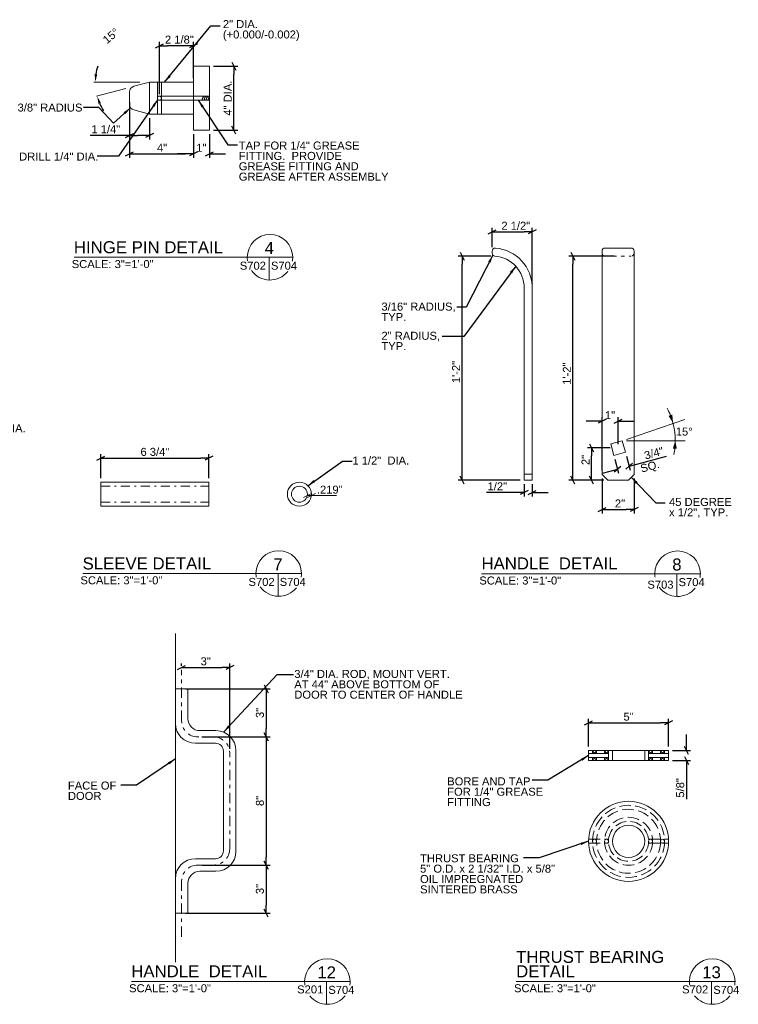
# Model space of a CAD drawing. Header units: inches. Extents: x 279 to 390, y 19 to 80.
# Tile 3 of 3: x 345 to 390, y 19 to 80. Entities that reach past the tile are written whole.
import ezdxf
from ezdxf.enums import TextEntityAlignment as Align

# ---------------------------------------------------------------- set-up
doc = ezdxf.new("R2010")
doc.units = ezdxf.units.IN
doc.header["$LTSCALE"] = 2
doc.header["$MEASUREMENT"] = 0
for name, pattern in [('DGN Style 3', [0.501567, 0.358262, -0.143305]), ('DGN Style 4', [0.573578, 0.28661, -0.143305, 0.000358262, -0.143305]), ('DGN Style 5', [0.250784, 0.107479, -0.143305]), ('DGN Style 7', [0.716525, 0.322436, -0.143305, 0.107479, -0.143305])]:
    doc.linetypes.add(name, pattern=pattern)
for name, color, linetype, lineweight in [('G-ANN-TTLB', 7, 'Continuous', 0), ('G-ANNO-DIM', 1, 'Continuous', 0), ('G-ANNO-TEXT', 7, 'Continuous', 0), ('G-GRID-EXTR', 5, 'DGN Style 7', 0), ('S-FSTN-MISC', 12, 'Continuous', 13)]:
    doc.layers.add(name, color=color, linetype=linetype, lineweight=lineweight)
doc.styles.add("3 1'-0", font='arial.ttf', dxfattribs={"height": 0.5})
doc.dimstyles.new("3 1'-0", dxfattribs={"dimtxt": 0.5, "dimasz": 0.5, "dimexe": 0.25, "dimexo": 0.25, "dimgap": 0.125, "dimtad": 1, "dimdec": 4, "dimzin": 7, "dimdsep": 46, "dimlunit": 4, "dimtxsty": "3 1'-0", "dimblk": '_Oblique_0.5', "dimcen": 0.09, "dimadec": 4, "dimazin": 3, "dimtfac": 1, "dimtdec": 4, "dimtofl": 0, "dimtmove": 0, "dimatfit": 3, "dimfxl": 1, "dimfrac": 2, "dimtzin": 7, "dimarcsym": 1})

# ---------------------------------------------------------------- blocks, each defined once
blk = doc.blocks.new('_Oblique_0.5')
at = {"color": 0, "linetype": 'ByBlock', "lineweight": -2}
for p, q in [((0, 0), (-1, 0)), ((0.5, 0.25), (-0.5, -0.25))]:
    blk.add_line(p, q, dxfattribs=at)
blk = doc.blocks.new('*D41')
at = {"layer": 'Defpoints', "color": 0, "lineweight": 0, "transparency": 16777216}
for p in [(356.529, 52.724), (349.779, 51.217), (356.529, 51.217)]:
    blk.add_point(p, dxfattribs=at)
at = {"layer": 'G-ANNO-DIM', "color": 0, "lineweight": -2, "transparency": 16777216}
for p, q in [((349.779, 51.467), (349.779, 52.974)), ((356.529, 51.467), (356.529, 52.974)), ((350.279, 52.724), (356.029, 52.724))]:
    blk.add_line(p, q, dxfattribs=at)
at = {"layer": 'G-ANNO-DIM', "color": 0, "lineweight": -2, "transparency": 16777216, "xscale": 0.5, "yscale": 0.5, "zscale": 0.5, "rotation": 180}
blk.add_blockref('_Oblique_0.5', (349.779, 52.724), dxfattribs=at)
at = {"layer": 'G-ANNO-DIM', "color": 0, "lineweight": -2, "transparency": 16777216, "xscale": 0.5, "yscale": 0.5, "zscale": 0.5}
blk.add_blockref('_Oblique_0.5', (356.529, 52.724), dxfattribs=at)
at = {"layer": 'G-ANNO-DIM', "color": 0, "transparency": 16777216, "insert": (353.154, 53.107), "char_height": 0.5, "attachment_point": 5, "style": "3 1'-0"}
blk.add_mtext('6 3/4"', dxfattribs=at)
blk = doc.blocks.new('*D55')
at = {"layer": 'Defpoints', "color": 0, "lineweight": 0, "transparency": 16777216}
for p in [(376.219, 51.349), (376.719, 51.349), (376.219, 50.573)]:
    blk.add_point(p, dxfattribs=at)
at = {"layer": 'G-ANNO-DIM', "color": 0, "lineweight": -2, "transparency": 16777216}
for p, q in [((376.219, 51.099), (376.219, 50.323)), ((376.719, 51.099), (376.719, 50.323)), ((375.719, 50.573), (373.859, 50.573)), ((377.219, 50.573), (377.719, 50.573))]:
    blk.add_line(p, q, dxfattribs=at)
at = {"layer": 'G-ANNO-DIM', "color": 0, "lineweight": -2, "transparency": 16777216, "xscale": 0.5, "yscale": 0.5, "zscale": 0.5}
blk.add_blockref('_Oblique_0.5', (376.219, 50.573), dxfattribs=at)
at = {"layer": 'G-ANNO-DIM', "color": 0, "lineweight": -2, "transparency": 16777216, "xscale": 0.5, "yscale": 0.5, "zscale": 0.5, "rotation": 180}
blk.add_blockref('_Oblique_0.5', (376.719, 50.573), dxfattribs=at)
at = {"layer": 'G-ANNO-DIM', "color": 0, "transparency": 16777216, "insert": (374.539, 50.956), "char_height": 0.5, "attachment_point": 5, "style": "3 1'-0"}
blk.add_mtext('1/2"', dxfattribs=at)
blk = doc.blocks.new('*D57')
at = {"layer": 'Defpoints', "color": 0, "lineweight": 0, "transparency": 16777216}
for p in [(381.081, 51.703), (383.081, 51.703), (383.081, 49.51)]:
    blk.add_point(p, dxfattribs=at)
at = {"layer": 'G-ANNO-DIM', "color": 0, "lineweight": -2, "transparency": 16777216}
for p, q in [((381.081, 51.453), (381.081, 49.26)), ((383.081, 51.453), (383.081, 49.26)), ((381.581, 49.51), (382.581, 49.51))]:
    blk.add_line(p, q, dxfattribs=at)
at = {"layer": 'G-ANNO-DIM', "color": 0, "lineweight": -2, "transparency": 16777216, "xscale": 0.5, "yscale": 0.5, "zscale": 0.5, "rotation": 180}
blk.add_blockref('_Oblique_0.5', (381.081, 49.51), dxfattribs=at)
at = {"layer": 'G-ANNO-DIM', "color": 0, "lineweight": -2, "transparency": 16777216, "xscale": 0.5, "yscale": 0.5, "zscale": 0.5}
blk.add_blockref('_Oblique_0.5', (383.081, 49.51), dxfattribs=at)
at = {"layer": 'G-ANNO-DIM', "color": 0, "transparency": 16777216, "insert": (382.199, 49.886), "char_height": 0.5, "attachment_point": 5, "style": "3 1'-0"}
blk.add_mtext('2"', dxfattribs=at)
blk = doc.blocks.new('*D59')
at = {"layer": 'Defpoints', "color": 0, "lineweight": 0, "transparency": 16777216}
for p in [(382.081, 55.028), (382.081, 53.349), (381.081, 51.703)]:
    blk.add_point(p, dxfattribs=at)
at = {"layer": 'G-ANNO-DIM', "color": 0, "lineweight": -2, "transparency": 16777216}
for p, q in [((380.581, 55.028), (380.081, 55.028)), ((381.081, 51.953), (381.081, 55.278)), ((382.081, 53.599), (382.081, 55.278)), ((382.581, 55.028), (383.081, 55.028))]:
    blk.add_line(p, q, dxfattribs=at)
at = {"layer": 'G-ANNO-DIM', "color": 0, "lineweight": -2, "transparency": 16777216, "xscale": 0.5, "yscale": 0.5, "zscale": 0.5}
blk.add_blockref('_Oblique_0.5', (381.081, 55.028), dxfattribs=at)
at = {"layer": 'G-ANNO-DIM', "color": 0, "lineweight": -2, "transparency": 16777216, "xscale": 0.5, "yscale": 0.5, "zscale": 0.5, "rotation": 180}
blk.add_blockref('_Oblique_0.5', (382.081, 55.028), dxfattribs=at)
at = {"layer": 'G-ANNO-DIM', "color": 0, "transparency": 16777216, "insert": (381.581, 55.404), "char_height": 0.5, "attachment_point": 5, "style": "3 1'-0"}
blk.add_mtext('1"', dxfattribs=at)
blk = doc.blocks.new('*D61')
at = {"layer": 'Defpoints', "color": 0, "lineweight": 0, "transparency": 16777216}
for p in [(381.815, 52.89), (382.54, 53.084), (382.773, 52.213)]:
    blk.add_point(p, dxfattribs=at)
at = {"layer": 'G-ANNO-DIM', "color": 0, "lineweight": -2, "transparency": 16777216}
for p, q in [((381.88, 52.648), (382.113, 51.777)), ((382.605, 52.842), (382.838, 51.971)), ((383.256, 52.342), (385.098, 52.836)), ((381.566, 51.889), (381.083, 51.76))]:
    blk.add_line(p, q, dxfattribs=at)
at = {"layer": 'G-ANNO-DIM', "color": 0, "lineweight": -2, "transparency": 16777216, "xscale": 0.5, "yscale": 0.5, "zscale": 0.5}
for p, rotation in [((382.773, 52.213), 194.9999999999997), ((382.049, 52.019), 14.99999999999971)]:
    blk.add_blockref('_Oblique_0.5', p, dxfattribs=dict(at, rotation=rotation))
at = {"layer": 'G-ANNO-DIM', "color": 0, "transparency": 16777216, "insert": (384.319, 53.024), "char_height": 0.5, "attachment_point": 5, "rotation": 15, "style": "3 1'-0"}
blk.add_mtext('3/4"', dxfattribs=at)
blk = doc.blocks.new('*D63')
at = {"layer": 'Defpoints', "color": 0, "lineweight": 0, "transparency": 16777216}
for p in [(380.423, 53.353), (381.837, 53.353), (381.434, 51.349)]:
    blk.add_point(p, dxfattribs=at)
at = {"layer": 'G-ANNO-DIM', "color": 0, "lineweight": -2, "transparency": 16777216}
for p, q in [((381.587, 53.353), (380.173, 53.353)), ((380.423, 51.849), (380.423, 52.853)), ((381.184, 51.349), (380.173, 51.349))]:
    blk.add_line(p, q, dxfattribs=at)
at = {"layer": 'G-ANNO-DIM', "color": 0, "lineweight": -2, "transparency": 16777216, "xscale": 0.5, "yscale": 0.5, "zscale": 0.5}
for p, rotation in [((380.423, 53.353), 90), ((380.423, 51.349), 270)]:
    blk.add_blockref('_Oblique_0.5', p, dxfattribs=dict(at, rotation=rotation))
at = {"layer": 'G-ANNO-DIM', "color": 0, "transparency": 16777216, "insert": (380.047, 52.606), "char_height": 0.5, "attachment_point": 5, "rotation": 90, "style": "3 1'-0"}
blk.add_mtext('2"', dxfattribs=at)
blk = doc.blocks.new('*D65')
at = {"layer": 'Defpoints', "color": 0, "lineweight": 0, "transparency": 16777216}
for p in [(379.256, 65.342), (382.081, 65.342), (381.434, 51.349)]:
    blk.add_point(p, dxfattribs=at)
at = {"layer": 'G-ANNO-DIM', "color": 0, "lineweight": -2, "transparency": 16777216}
for p, q in [((381.831, 65.342), (379.006, 65.342)), ((379.256, 51.849), (379.256, 64.842)), ((381.184, 51.349), (379.006, 51.349))]:
    blk.add_line(p, q, dxfattribs=at)
at = {"layer": 'G-ANNO-DIM', "color": 0, "lineweight": -2, "transparency": 16777216, "xscale": 0.5, "yscale": 0.5, "zscale": 0.5}
for p, rotation in [((379.256, 65.342), 90), ((379.256, 51.349), 270)]:
    blk.add_blockref('_Oblique_0.5', p, dxfattribs=dict(at, rotation=rotation))
at = {"layer": 'G-ANNO-DIM', "color": 0, "transparency": 16777216, "insert": (378.88, 57.999), "char_height": 0.5, "attachment_point": 5, "rotation": 90, "style": "3 1'-0"}
blk.add_mtext('1\'-2"', dxfattribs=at)
blk = doc.blocks.new('*D67')
at = {"layer": 'Defpoints', "color": 0, "lineweight": 0, "transparency": 16777216}
for p in [(376.719, 66.847), (374.219, 65.654), (376.719, 63.349)]:
    blk.add_point(p, dxfattribs=at)
at = {"layer": 'G-ANNO-DIM', "color": 0, "lineweight": -2, "transparency": 16777216}
for p, q in [((374.219, 65.904), (374.219, 67.097)), ((376.719, 63.599), (376.719, 67.097)), ((374.719, 66.847), (376.219, 66.847))]:
    blk.add_line(p, q, dxfattribs=at)
at = {"layer": 'G-ANNO-DIM', "color": 0, "lineweight": -2, "transparency": 16777216, "xscale": 0.5, "yscale": 0.5, "zscale": 0.5, "rotation": 180}
blk.add_blockref('_Oblique_0.5', (374.219, 66.847), dxfattribs=at)
at = {"layer": 'G-ANNO-DIM', "color": 0, "lineweight": -2, "transparency": 16777216, "xscale": 0.5, "yscale": 0.5, "zscale": 0.5}
blk.add_blockref('_Oblique_0.5', (376.719, 66.847), dxfattribs=at)
at = {"layer": 'G-ANNO-DIM', "color": 0, "transparency": 16777216, "insert": (375.693, 67.231), "char_height": 0.5, "attachment_point": 5, "style": "3 1'-0"}
blk.add_mtext('2 1/2"', dxfattribs=at)
blk = doc.blocks.new('*D69')
at = {"layer": 'Defpoints', "color": 0, "lineweight": 0, "transparency": 16777216}
for p in [(372.342, 65.342), (374.39, 65.342), (376.219, 51.349)]:
    blk.add_point(p, dxfattribs=at)
at = {"layer": 'G-ANNO-DIM', "color": 0, "lineweight": -2, "transparency": 16777216}
for p, q in [((374.14, 65.342), (372.092, 65.342)), ((372.342, 51.849), (372.342, 64.842)), ((375.969, 51.349), (372.092, 51.349))]:
    blk.add_line(p, q, dxfattribs=at)
at = {"layer": 'G-ANNO-DIM', "color": 0, "lineweight": -2, "transparency": 16777216, "xscale": 0.5, "yscale": 0.5, "zscale": 0.5}
for p, rotation in [((372.342, 65.342), 90), ((372.342, 51.349), 270)]:
    blk.add_blockref('_Oblique_0.5', p, dxfattribs=dict(at, rotation=rotation))
at = {"layer": 'G-ANNO-DIM', "color": 0, "transparency": 16777216, "insert": (371.966, 58.097), "char_height": 0.5, "attachment_point": 5, "rotation": 90, "style": "3 1'-0"}
blk.add_mtext('1\'-2"', dxfattribs=at)
blk = doc.blocks.new('*D119')
at = {"layer": 'Defpoints', "color": 0, "lineweight": 0, "transparency": 16777216}
for p in [(354.825, 39.486), (357.825, 39.646), (357.825, 34.305)]:
    blk.add_point(p, dxfattribs=at)
at = {"layer": 'G-ANNO-DIM', "color": 0, "lineweight": -2, "transparency": 16777216}
for p, q in [((354.825, 39.736), (354.825, 39.896)), ((355.325, 39.646), (357.325, 39.646)), ((357.825, 34.555), (357.825, 39.896))]:
    blk.add_line(p, q, dxfattribs=at)
at = {"layer": 'G-ANNO-DIM', "color": 0, "lineweight": -2, "transparency": 16777216, "xscale": 0.5, "yscale": 0.5, "zscale": 0.5, "rotation": 180}
blk.add_blockref('_Oblique_0.5', (354.825, 39.646), dxfattribs=at)
at = {"layer": 'G-ANNO-DIM', "color": 0, "lineweight": -2, "transparency": 16777216, "xscale": 0.5, "yscale": 0.5, "zscale": 0.5}
blk.add_blockref('_Oblique_0.5', (357.825, 39.646), dxfattribs=at)
at = {"layer": 'G-ANNO-DIM', "color": 0, "transparency": 16777216, "insert": (356.325, 40.026), "char_height": 0.5, "attachment_point": 5, "style": "3 1'-0"}
blk.add_mtext('3"', dxfattribs=at)
blk = doc.blocks.new('*D125')
at = {"layer": 'Defpoints', "color": 0, "lineweight": 0, "transparency": 16777216}
for p in [(354.825, 38.305), (355.825, 35.305), (360.095, 35.305)]:
    blk.add_point(p, dxfattribs=at)
at = {"layer": 'G-ANNO-DIM', "color": 0, "lineweight": -2, "transparency": 16777216}
for p, q in [((355.075, 38.305), (360.345, 38.305)), ((360.095, 37.805), (360.095, 35.805)), ((356.075, 35.305), (360.345, 35.305))]:
    blk.add_line(p, q, dxfattribs=at)
at = {"layer": 'G-ANNO-DIM', "color": 0, "lineweight": -2, "transparency": 16777216, "xscale": 0.5, "yscale": 0.5, "zscale": 0.5}
for p, rotation in [((360.095, 38.305), 90), ((360.095, 35.305), 270)]:
    blk.add_blockref('_Oblique_0.5', p, dxfattribs=dict(at, rotation=rotation))
at = {"layer": 'G-ANNO-DIM', "color": 0, "transparency": 16777216, "insert": (359.714, 36.805), "char_height": 0.5, "attachment_point": 5, "rotation": 90, "style": "3 1'-0"}
blk.add_mtext('3"', dxfattribs=at)
blk = doc.blocks.new('*D122')
at = {"layer": 'Defpoints', "color": 0, "lineweight": 0, "transparency": 16777216}
for p in [(355.825, 35.305), (355.825, 27.305), (360.095, 27.305)]:
    blk.add_point(p, dxfattribs=at)
at = {"layer": 'G-ANNO-DIM', "color": 0, "lineweight": -2, "transparency": 16777216}
for p, q in [((356.075, 35.305), (360.345, 35.305)), ((360.095, 34.805), (360.095, 27.805)), ((356.075, 27.305), (360.345, 27.305))]:
    blk.add_line(p, q, dxfattribs=at)
at = {"layer": 'G-ANNO-DIM', "color": 0, "lineweight": -2, "transparency": 16777216, "xscale": 0.5, "yscale": 0.5, "zscale": 0.5}
for p, rotation in [((360.095, 35.305), 90), ((360.095, 27.305), 270)]:
    blk.add_blockref('_Oblique_0.5', p, dxfattribs=dict(at, rotation=rotation))
at = {"layer": 'G-ANNO-DIM', "color": 0, "transparency": 16777216, "insert": (359.715, 31.305), "char_height": 0.5, "attachment_point": 5, "rotation": 90, "style": "3 1'-0"}
blk.add_mtext('8"', dxfattribs=at)
blk = doc.blocks.new('*D124')
at = {"layer": 'Defpoints', "color": 0, "lineweight": 0, "transparency": 16777216}
for p in [(355.825, 27.305), (354.825, 24.305), (360.095, 24.305)]:
    blk.add_point(p, dxfattribs=at)
at = {"layer": 'G-ANNO-DIM', "color": 0, "lineweight": -2, "transparency": 16777216}
for p, q in [((356.075, 27.305), (360.345, 27.305)), ((360.095, 26.805), (360.095, 24.805)), ((355.075, 24.305), (360.345, 24.305))]:
    blk.add_line(p, q, dxfattribs=at)
at = {"layer": 'G-ANNO-DIM', "color": 0, "lineweight": -2, "transparency": 16777216, "xscale": 0.5, "yscale": 0.5, "zscale": 0.5}
for p, rotation in [((360.095, 27.305), 90), ((360.095, 24.305), 270)]:
    blk.add_blockref('_Oblique_0.5', p, dxfattribs=dict(at, rotation=rotation))
at = {"layer": 'G-ANNO-DIM', "color": 0, "transparency": 16777216, "insert": (359.714, 25.805), "char_height": 0.5, "attachment_point": 5, "rotation": 90, "style": "3 1'-0"}
blk.add_mtext('3"', dxfattribs=at)
blk = doc.blocks.new('*D129')
at = {"layer": 'Defpoints', "color": 0, "lineweight": 0, "transparency": 16777216}
for p in [(385.236, 36.19), (380.236, 34.452), (385.236, 34.452)]:
    blk.add_point(p, dxfattribs=at)
at = {"layer": 'G-ANNO-DIM', "color": 0, "lineweight": -2, "transparency": 16777216}
for p, q in [((380.236, 34.702), (380.236, 36.44)), ((385.236, 34.702), (385.236, 36.44)), ((380.736, 36.19), (384.736, 36.19))]:
    blk.add_line(p, q, dxfattribs=at)
at = {"layer": 'G-ANNO-DIM', "color": 0, "lineweight": -2, "transparency": 16777216, "xscale": 0.5, "yscale": 0.5, "zscale": 0.5, "rotation": 180}
blk.add_blockref('_Oblique_0.5', (380.236, 36.19), dxfattribs=at)
at = {"layer": 'G-ANNO-DIM', "color": 0, "lineweight": -2, "transparency": 16777216, "xscale": 0.5, "yscale": 0.5, "zscale": 0.5}
blk.add_blockref('_Oblique_0.5', (385.236, 36.19), dxfattribs=at)
at = {"layer": 'G-ANNO-DIM', "color": 0, "transparency": 16777216, "insert": (382.736, 36.569), "char_height": 0.5, "attachment_point": 5, "style": "3 1'-0"}
blk.add_mtext('5"', dxfattribs=at)
blk = doc.blocks.new('*D131')
at = {"layer": 'Defpoints', "color": 0, "lineweight": 0, "transparency": 16777216}
for p in [(385.236, 34.452), (385.236, 33.827), (386.345, 33.827)]:
    blk.add_point(p, dxfattribs=at)
at = {"layer": 'G-ANNO-DIM', "color": 0, "lineweight": -2, "transparency": 16777216}
for p, q in [((386.345, 34.952), (386.345, 35.452)), ((385.486, 34.452), (386.595, 34.452)), ((385.486, 33.827), (386.595, 33.827)), ((386.345, 33.327), (386.345, 31.419))]:
    blk.add_line(p, q, dxfattribs=at)
at = {"layer": 'G-ANNO-DIM', "color": 0, "lineweight": -2, "transparency": 16777216, "xscale": 0.5, "yscale": 0.5, "zscale": 0.5}
for p, rotation in [((386.345, 34.452), 270), ((386.345, 33.827), 90)]:
    blk.add_blockref('_Oblique_0.5', p, dxfattribs=dict(at, rotation=rotation))
at = {"layer": 'G-ANNO-DIM', "color": 0, "transparency": 16777216, "insert": (385.962, 32.123), "char_height": 0.5, "attachment_point": 5, "rotation": 90, "style": "3 1'-0"}
blk.add_mtext('5/8"', dxfattribs=at)
blk = doc.blocks.new('*D133')
at = {"layer": 'Defpoints', "color": 0, "lineweight": 0, "transparency": 16777216}
for p in [(351.56, 75.205), (355.56, 73.205), (355.56, 71.727)]:
    blk.add_point(p, dxfattribs=at)
at = {"layer": 'G-ANNO-DIM', "color": 0, "lineweight": -2, "transparency": 16777216}
for p, q in [((351.56, 74.955), (351.56, 71.477)), ((355.56, 72.955), (355.56, 71.477)), ((352.06, 71.727), (355.06, 71.727))]:
    blk.add_line(p, q, dxfattribs=at)
at = {"layer": 'G-ANNO-DIM', "color": 0, "lineweight": -2, "transparency": 16777216, "xscale": 0.5, "yscale": 0.5, "zscale": 0.5, "rotation": 180}
blk.add_blockref('_Oblique_0.5', (351.56, 71.727), dxfattribs=at)
at = {"layer": 'G-ANNO-DIM', "color": 0, "lineweight": -2, "transparency": 16777216, "xscale": 0.5, "yscale": 0.5, "zscale": 0.5}
blk.add_blockref('_Oblique_0.5', (355.56, 71.727), dxfattribs=at)
at = {"layer": 'G-ANNO-DIM', "color": 0, "transparency": 16777216, "insert": (353.602, 72.102), "char_height": 0.5, "attachment_point": 5, "style": "3 1'-0"}
blk.add_mtext('4"', dxfattribs=at)
blk = doc.blocks.new('*D135')
at = {"layer": 'Defpoints', "color": 0, "lineweight": 0, "transparency": 16777216}
for p in [(351.56, 74.827), (352.81, 74.205), (352.81, 72.879)]:
    blk.add_point(p, dxfattribs=at)
at = {"layer": 'G-ANNO-DIM', "color": 0, "lineweight": -2, "transparency": 16777216}
for p, q in [((351.56, 74.577), (351.56, 72.629)), ((352.81, 73.955), (352.81, 72.629)), ((351.56, 72.879), (349.117, 72.879)), ((352.31, 72.879), (352.06, 72.879))]:
    blk.add_line(p, q, dxfattribs=at)
at = {"layer": 'G-ANNO-DIM', "color": 0, "lineweight": -2, "transparency": 16777216, "xscale": 0.5, "yscale": 0.5, "zscale": 0.5, "rotation": 180}
blk.add_blockref('_Oblique_0.5', (351.56, 72.879), dxfattribs=at)
at = {"layer": 'G-ANNO-DIM', "color": 0, "lineweight": -2, "transparency": 16777216, "xscale": 0.5, "yscale": 0.5, "zscale": 0.5}
blk.add_blockref('_Oblique_0.5', (352.81, 72.879), dxfattribs=at)
at = {"layer": 'G-ANNO-DIM', "color": 0, "transparency": 16777216, "insert": (350.089, 73.262), "char_height": 0.5, "attachment_point": 5, "style": "3 1'-0"}
blk.add_mtext('1 1/4"', dxfattribs=at)
blk = doc.blocks.new('*D137')
at = {"layer": 'Defpoints', "color": 0, "lineweight": 0, "transparency": 16777216}
for p in [(350.636, 76.205), (351.838, 75.944), (352.81, 76.205), (349.485, 75.618)]:
    blk.add_point(p, dxfattribs=at)
at = {"layer": 'G-ANNO-DIM', "color": 0, "lineweight": -2, "transparency": 16777216}
for start, end in [(163.01422, 171.50711), (203.49289, 211.98578)]:
    blk.add_arc((352.81, 76.205), 3.376, start, end, dxfattribs=at)
at = {"layer": 'G-ANNO-DIM', "color": 0, "lineweight": 0, "transparency": 16777216}
for points in [[(349.554, 76.697), (349.388, 76.709), (349.434, 76.205)], [(349.635, 74.831), (349.792, 74.886), (349.549, 75.331)]]:
    blk.add_solid(points, dxfattribs=at)
at = {"layer": 'G-ANNO-DIM', "color": 0, "transparency": 16777216, "insert": (350.407, 79.092), "char_height": 0.5, "attachment_point": 5, "rotation": 39.76382, "style": "3 1'-0"}
blk.add_mtext('15°', dxfattribs=at)
blk = doc.blocks.new('*D139')
at = {"layer": 'Defpoints', "color": 0, "lineweight": 0, "transparency": 16777216}
for p in [(355.56, 73.205), (356.56, 73.205), (356.56, 71.727)]:
    blk.add_point(p, dxfattribs=at)
at = {"layer": 'S-FSTN-MISC', "color": 0, "lineweight": -2, "transparency": 16777216}
for p, q in [((355.56, 72.955), (355.56, 71.477)), ((356.56, 72.955), (356.56, 71.477)), ((355.06, 71.727), (354.56, 71.727)), ((357.06, 71.727), (357.56, 71.727))]:
    blk.add_line(p, q, dxfattribs=at)
at = {"layer": 'S-FSTN-MISC', "color": 0, "lineweight": -2, "transparency": 16777216, "xscale": 0.5, "yscale": 0.5, "zscale": 0.5}
blk.add_blockref('_Oblique_0.5', (355.56, 71.727), dxfattribs=at)
at = {"layer": 'S-FSTN-MISC', "color": 0, "lineweight": -2, "transparency": 16777216, "xscale": 0.5, "yscale": 0.5, "zscale": 0.5, "rotation": 180}
blk.add_blockref('_Oblique_0.5', (356.56, 71.727), dxfattribs=at)
at = {"layer": 'S-FSTN-MISC', "color": 0, "transparency": 16777216, "insert": (356.06, 72.103), "char_height": 0.5, "attachment_point": 5, "style": "3 1'-0"}
blk.add_mtext('1"', dxfattribs=at)
blk = doc.blocks.new('*D141')
at = {"layer": 'Defpoints', "color": 0, "lineweight": 0, "transparency": 16777216}
for p in [(356.56, 77.205), (358.078, 77.205), (356.56, 73.205)]:
    blk.add_point(p, dxfattribs=at)
at = {"layer": 'S-FSTN-MISC', "color": 0, "lineweight": -2, "transparency": 16777216}
for p, q in [((356.81, 77.205), (358.328, 77.205)), ((358.078, 73.705), (358.078, 76.705)), ((356.81, 73.205), (358.328, 73.205))]:
    blk.add_line(p, q, dxfattribs=at)
at = {"layer": 'S-FSTN-MISC', "color": 0, "lineweight": -2, "transparency": 16777216, "xscale": 0.5, "yscale": 0.5, "zscale": 0.5}
for p, rotation in [((358.078, 77.205), 90), ((358.078, 73.205), 270)]:
    blk.add_blockref('_Oblique_0.5', p, dxfattribs=dict(at, rotation=rotation))
at = {"layer": 'S-FSTN-MISC', "color": 0, "transparency": 16777216, "insert": (357.703, 75.205), "char_height": 0.5, "attachment_point": 5, "rotation": 90, "style": "3 1'-0"}
blk.add_mtext('4" DIA.', dxfattribs=at)
blk = doc.blocks.new('*D143')
at = {"layer": 'Defpoints', "color": 0, "lineweight": 0, "transparency": 16777216}
for p in [(353.435, 78.474), (355.56, 76.205), (353.435, 75.205)]:
    blk.add_point(p, dxfattribs=at)
at = {"layer": 'G-ANNO-DIM', "color": 0, "lineweight": -2, "transparency": 16777216}
for p, q in [((353.435, 75.455), (353.435, 78.724)), ((355.56, 76.455), (355.56, 78.724)), ((355.06, 78.474), (353.935, 78.474))]:
    blk.add_line(p, q, dxfattribs=at)
at = {"layer": 'G-ANNO-DIM', "color": 0, "lineweight": -2, "transparency": 16777216, "xscale": 0.5, "yscale": 0.5, "zscale": 0.5, "rotation": 180}
blk.add_blockref('_Oblique_0.5', (353.435, 78.474), dxfattribs=at)
at = {"layer": 'G-ANNO-DIM', "color": 0, "lineweight": -2, "transparency": 16777216, "xscale": 0.5, "yscale": 0.5, "zscale": 0.5}
blk.add_blockref('_Oblique_0.5', (355.56, 78.474), dxfattribs=at)
at = {"layer": 'G-ANNO-DIM', "color": 0, "transparency": 16777216, "insert": (354.682, 78.858), "char_height": 0.5, "attachment_point": 5, "style": "3 1'-0"}
blk.add_mtext('2 1/8"', dxfattribs=at)

msp = doc.modelspace()

# ---------------------------------------------------------------- linework, layer by layer
at = {"layer": 'G-ANN-TTLB', "color": 7, "linetype": 'Continuous', "lineweight": 13}
for p, q in [((348.10163, 65.26498), (361.76245, 65.26498)), ((348.64661, 45.51321), (362.30744, 45.51321)), ((373.5578, 45.50025), (387.21863, 45.50025)), ((351.68452, 20.02596, -0.00002), (365.34535, 20.02596, -0.00002)), ((375.72351, 20.02596, -0.00002), (389.38433, 20.02596, -0.00002))]:
    msp.add_line(p, q, dxfattribs=at)
at = {"layer": 'G-ANN-TTLB', "color": 7, "linetype": 'Continuous', "lineweight": 0}
for centre, radius, start, end in [((360.34164, 65.26498), 1.42081, 0, 180), ((360.34164, 65.26498), 1.42106, 180, 188.8691645), ((360.34164, 65.26498), 1.42106, 350.56955, 0), ((360.34164, 65.26498), 1.42106, 215.7518704, 321.0245309), ((360.88663, 45.51321), 1.42081, 0, 180), ((385.79782, 45.50025), 1.42081, 0, 180), ((360.88663, 45.51321), 1.42106, 180, 188.8691645), ((360.88663, 45.51321), 1.42106, 350.56955, 0), ((385.79782, 45.50025), 1.42106, 180, 188.8691645), ((385.79782, 45.50025), 1.42106, 350.56955, 0), ((360.88663, 45.51321), 1.42106, 215.7518704, 321.0245309), ((385.79782, 45.50025), 1.42106, 215.7518704, 321.0245309), ((363.92454, 20.02596, -0.00002), 1.42081, 0, 180), ((387.96352, 20.02596, -0.00002), 1.42081, 0, 180), ((363.92454, 20.02596), 1.42106, 180, 188.8691645), ((363.92454, 20.02596, -0.00002), 1.42106, 350.56955, 0), ((387.96352, 20.02596), 1.42106, 180, 188.8691645), ((387.96352, 20.02596, -0.00002), 1.42106, 350.56955, 0), ((363.92454, 20.02596, -0.00002), 1.42106, 219.2737574, 321.0245309), ((387.96352, 20.02596, -0.00002), 1.42106, 219.2737574, 321.0245309)]:
    msp.add_arc(centre, radius, start, end, dxfattribs=at)
at = {"layer": 'G-ANNO-DIM'}
for p, q in [((352.21518, 76.20451), (349.34099, 76.20451)), ((353.37728, 76.20451), (355.03468, 76.20451)), ((353.37728, 74.20451), (355.03468, 74.20451)), ((382.60617, 53.8781), (386.25697, 55.12215)), ((382.6152, 53.80831), (386.26703, 53.80831)), ((362.42739, 50.26948), (362.92739, 50.51948)), ((363.17739, 50.51948), (362.67739, 50.26948)), ((362.92739, 50.39448), (362.67739, 50.39448)), ((364.5017, 50.39448), (362.92739, 50.39448))]:
    msp.add_line(p, q, dxfattribs=at)
for start, end in [(0, 28.0459632), (15, 28.0459632), (348.3470641, 0)]:
    msp.add_arc((381.35364, 53.80831), 4.30225, start, end, dxfattribs=at)
for points in [[(385.47069, 55.43575), (385.50929, 54.92181), (385.23338, 55.35712)], [(385.50204, 53.31641), (385.65588, 53.80831), (385.75162, 53.30189)]]:
    msp.add_solid(points, dxfattribs=at)
at = {"layer": 'G-ANNO-TEXT'}
for p, q in [((353.30989, 74.20451), (353.30989, 76.20451)), ((353.55989, 74.20451), (353.55989, 76.20451)), ((356.55989, 75.32951), (353.30989, 75.32951)), ((356.55989, 75.07951), (353.30989, 75.07951)), ((381.26805, 65.84079), (382.89305, 65.84079)), ((360.29787, 65.26498), (360.29787, 63.84459)), ((374.21869, 65.52848), (374.21869, 65.65391)), ((381.08055, 65.52917), (381.08055, 65.65329)), ((381.08055, 51.70258), (381.08055, 65.59123)), ((383.08055, 65.52917), (383.08055, 65.65329)), ((383.08055, 51.70258), (383.08055, 65.59123)), ((376.21869, 51.34903), (376.21869, 63.34903)), ((376.21869, 51.72403), (376.71869, 51.72403)), ((381.4341, 51.34903), (381.08055, 51.70258)), ((382.727, 51.34903), (383.08055, 51.70258)), ((349.77926, 51.21715), (356.52926, 51.21715)), ((349.77926, 51.21715), (349.77926, 49.71715)), ((356.52926, 51.21715), (356.52926, 49.71715)), ((381.4341, 51.34903), (382.727, 51.34903)), ((349.77926, 49.71715), (356.52926, 49.71715)), ((360.84286, 45.51321), (360.84286, 44.09282)), ((385.75404, 45.50025), (385.75404, 44.07986)), ((354.43165, 21.23778, -0.00002), (354.43165, 41.77562, -0.00002)), ((380.48582, 34.26406), (380.48582, 34.45156)), ((380.73582, 34.26406), (380.73582, 34.45156)), ((381.23582, 34.26406), (381.23582, 34.45156)), ((381.48582, 33.82656), (381.48582, 34.45156)), ((381.72832, 33.82656), (381.72832, 34.45156)), ((383.74332, 33.82656), (383.74332, 34.45156)), ((383.98582, 33.82656), (383.98582, 34.45156)), ((384.23582, 34.26406), (384.23582, 34.45156)), ((384.73582, 34.26406), (384.73582, 34.45156)), ((384.98582, 34.26406), (384.98582, 34.45156)), ((381.48582, 34.26406), (380.23582, 34.26406)), ((381.48582, 34.01406), (380.23582, 34.01406)), ((380.48582, 33.82656), (380.48582, 34.01406)), ((380.73582, 33.82656), (380.73582, 34.01406)), ((381.23582, 33.82656), (381.23582, 34.01406)), ((383.98582, 34.26406), (385.23582, 34.26406)), ((383.98582, 34.01406), (385.23582, 34.01406)), ((384.23582, 33.82656), (384.23582, 34.01406)), ((384.73582, 33.82656), (384.73582, 34.01406)), ((384.98582, 33.82656), (384.98582, 34.01406)), ((363.88077, 20.02596, -0.00002), (363.88077, 18.60557, -0.00002)), ((387.91975, 20.02596, -0.00002), (387.91975, 18.60557, -0.00002))]:
    msp.add_line(p, q, dxfattribs=at)
at = {"layer": 'G-ANNO-TEXT', "linetype": 'DGN Style 5'}
msp.add_line((381.26805, 65.34167), (382.89305, 65.34167), dxfattribs=at)
at = {"layer": 'G-ANNO-TEXT', "linetype": 'DGN Style 4'}
for p, q in [((349.77926, 50.96715), (356.52926, 50.96715)), ((349.77926, 49.96715), (356.52926, 49.96715))]:
    msp.add_line(p, q, dxfattribs=at)
at = {"layer": 'G-ANNO-TEXT', "linetype": 'DGN Style 3'}
for p, q in [((380.23895, 28.91063), (381.49209, 28.91063)), ((383.97956, 28.91063), (385.2327, 28.91063)), ((380.23895, 28.66063), (381.49209, 28.66063)), ((383.97956, 28.66063), (385.2327, 28.66063))]:
    msp.add_line(p, q, dxfattribs=at)
at = {"layer": 'G-ANNO-TEXT', "flags": 128}
msp.add_lwpolyline([(376.21869, 51.34903), (376.71869, 51.34903), (376.71869, 63.34903)], dxfattribs=at)
at = {"layer": 'G-ANNO-TEXT'}
for centre, radius in [((353.43489, 75.20451), 0.125), ((362.17739, 50.46715), 0.75), ((362.17739, 50.46715), 0.5), ((380.61082, 28.78563), 0.125), ((381.36082, 28.78563), 0.125), ((384.11082, 28.78563), 0.125), ((384.86082, 28.78563), 0.125)]:
    msp.add_circle(centre, radius, dxfattribs=at)
at = {"layer": 'G-ANNO-TEXT', "linetype": 'DGN Style 3'}
for radius in [2.25, 2, 1.5, 1.25]:
    msp.add_circle((382.73582, 28.78563), radius, dxfattribs=at)
at = {"layer": 'G-ANNO-TEXT'}
msp.add_arc((374.40619, 65.65391), 0.1875, 85.349291, 180, dxfattribs=at)
at = {"layer": 'G-ANNO-TEXT', "extrusion": (0, 0, -1)}
for centre, radius, start, end in [((-374.21869, 63.34903), 2.5, 94.650709, 180.0009517), ((-381.26805, 65.65329), 0.1875, 0, 90), ((-382.89305, 65.65329), 0.1875, 90, 180), ((-374.40619, 65.52848), 0.1875, 274.9171003, 360), ((-374.21869, 63.34903), 2, 94.9171003, 180.0009517)]:
    msp.add_arc(centre, radius, start, end, dxfattribs=at)
at = {"layer": 'G-ANNO-TEXT', "linetype": 'DGN Style 5'}
msp.add_arc((381.26805, 65.52917), 0.1875, 180, 270, dxfattribs=at)
at = {"layer": 'G-ANNO-TEXT', "linetype": 'DGN Style 5', "extrusion": (0, 0, -1)}
msp.add_arc((-382.89305, 65.52917), 0.1875, 180, 270, dxfattribs=at)
at = {"layer": 'G-ANNO-TEXT'}
for points in [[(356.24073, 75.32951), (356.0736, 75.20451), (356.12931, 75.07951)], [(356.36573, 75.32951), (356.1986, 75.20451), (356.25431, 75.07951)], [(356.49073, 75.32951), (356.3236, 75.20451), (356.37931, 75.07951)], [(356.55989, 75.28163), (356.45926, 75.18057), (356.50431, 75.07951)], [(380.73582, 34.45156), (380.61082, 34.18724), (380.48582, 34.45156)], [(381.48582, 34.45156), (381.36082, 34.18724), (381.23582, 34.45156)], [(383.98582, 34.45156), (384.11082, 34.18724), (384.23582, 34.45156)], [(384.73582, 34.45156), (384.86082, 34.18724), (384.98582, 34.45156)], [(380.73582, 33.82656), (380.61082, 34.09089), (380.48582, 33.82656)], [(381.48582, 33.82656), (381.36082, 34.09089), (381.23582, 33.82656)], [(383.98582, 33.82656), (384.11082, 34.09089), (384.23582, 33.82656)], [(384.73582, 33.82656), (384.86082, 34.09089), (384.98582, 33.82656)]]:
    msp.add_open_spline(points, degree=2, dxfattribs=at)
msp.add_3dface([(381.62127, 53.61419), (382.34572, 53.80831), (382.53983, 53.08386), (381.81539, 52.88975)], dxfattribs=at)
at = {"layer": 'G-GRID-EXTR'}
for p, q in [((354.82535, 36.30519, -0.00002), (354.82535, 39.4863, -0.00002)), ((356.82535, 35.30519, -0.00002), (355.82535, 35.30519, -0.00002)), ((357.82535, 28.30519, -0.00002), (357.82535, 34.30519, -0.00002)), ((355.82535, 27.30519, -0.00002), (356.82535, 27.30519, -0.00002)), ((354.82535, 22.82189, -0.00002), (354.82535, 26.30519, -0.00002))]:
    msp.add_line(p, q, dxfattribs=at)
at = {"layer": 'G-GRID-EXTR', "extrusion": (0, 0, -1)}
for centre, start, end in [((-355.82535, 36.30519, 0.00002), 270, 0), ((-356.82535, 34.30519, 0.00002), 90, 180), ((-356.82535, 28.30519, 0.00002), 180, 270)]:
    msp.add_arc(centre, 1, start, end, dxfattribs=at)
at = {"layer": 'G-GRID-EXTR'}
msp.add_arc((355.82535, 26.30519, -0.00002), 1, 90, 180, dxfattribs=at)
at = {"layer": 'S-FSTN-MISC'}
for p, q in [((351.33467, 75.80923), (349.51257, 75.321)), ((352.80989, 76.20451), (351.83783, 75.94405)), ((352.80989, 76.20451), (352.80989, 74.20451)), ((351.55989, 75.58183), (351.55989, 74.82719)), ((352.80989, 74.20451), (351.83783, 74.46497)), ((355.55989, 74.20451), (352.80989, 74.20451)), ((354.43165, 36.16149, -0.00002), (354.43165, 38.30519, -0.00002)), ((354.43165, 38.30519, -0.00002), (355.21905, 38.30519, -0.00002)), ((355.21905, 36.44889, -0.00002), (355.21905, 38.30519, -0.00002)), ((356.96905, 35.69889, -0.00002), (355.96905, 35.69889, -0.00002)), ((356.93165, 34.91149, -0.00002), (355.68165, 34.91149, -0.00002)), ((358.21905, 28.16149, -0.00002), (358.21905, 34.44889, -0.00002)), ((357.43165, 28.19889, -0.00002), (357.43165, 34.41149, -0.00002)), ((355.68165, 27.69889, -0.00002), (356.93165, 27.69889, -0.00002)), ((354.43165, 24.30519, -0.00002), (354.43165, 26.44889, -0.00002)), ((355.96905, 26.91149, -0.00002), (356.96905, 26.91149, -0.00002)), ((355.21905, 24.30519, -0.00002), (355.21905, 26.16149, -0.00002)), ((354.43165, 24.30519, -0.00002), (355.21905, 24.30519, -0.00002))]:
    msp.add_line(p, q, dxfattribs=at)
at = {"layer": 'S-FSTN-MISC', "flags": 128}
msp.add_lwpolyline([(355.55989, 74.20451), (355.55989, 76.20451), (352.80989, 76.20451)], dxfattribs=at)
at = {"layer": 'S-FSTN-MISC'}
for radius in [2.5, 1.0075]:
    msp.add_circle((382.73582, 28.78563), radius, dxfattribs=at)
for centre, radius, start, end in [((351.93489, 75.58183), 0.375, 105, 180), ((351.93489, 74.82719), 0.375, 180, 255), ((355.68165, 36.16149, -0.00002), 1.25, 180, 270), ((355.68165, 26.44889, -0.00002), 1.25, 90, 180), ((355.96905, 26.16149, -0.00002), 0.75, 90, 180)]:
    msp.add_arc(centre, radius, start, end, dxfattribs=at)
at = {"layer": 'S-FSTN-MISC', "extrusion": (0, 0, -1)}
for centre, radius, start, end in [((-355.96905, 36.44889, 0.00002), 0.75, 270, 0), ((-356.96905, 34.44889, 0.00002), 1.25, 90, 180), ((-356.93165, 34.41149, 0.00002), 0.5, 90, 180), ((-356.93165, 28.19889, 0.00002), 0.5, 180, 270), ((-356.96905, 28.16149, 0.00002), 1.25, 180, 270)]:
    msp.add_arc(centre, radius, start, end, dxfattribs=at)
at = {"layer": 'S-FSTN-MISC'}
for points in [[(355.55989, 77.20451), (355.55989, 73.20451), (356.55989, 73.20451), (356.55989, 77.20451)], [(380.23582, 34.45156), (380.23582, 33.82656), (385.23582, 33.82656), (385.23582, 34.45156)]]:
    msp.add_3dface(points, dxfattribs=at)

# ---------------------------------------------------------------- texts
at = {"layer": 'G-ANN-TTLB', "color": 7, "linetype": 'Continuous', "lineweight": 13, "style": "3 1'-0"}
for s, p in [('HINGE PIN DETAIL', (348.0928, 65.51757)), ('SLEEVE DETAIL', (348.63779, 45.76581)), ('HANDLE  DETAIL', (373.54898, 45.76665))]:
    msp.add_text(s, height=0.75, dxfattribs=at).set_placement(p)
for s, p in [('4', (360.29787, 65.84015)), ('7', (360.84286, 46.08838)), ('8', (385.75404, 46.07542))]:
    msp.add_text(s, height=0.75, dxfattribs=at).set_placement(p, align=Align.MIDDLE_CENTER)
at = {"layer": 'G-ANN-TTLB', "color": 7, "linetype": 'Continuous', "lineweight": 0, "style": "3 1'-0"}
for s, p in [('SCALE: 3"=1\'-0"', (350.5161, 64.59024)), ('S702', (359.27166, 64.48925)), ('S704', (361.2182, 64.48925)), ('SCALE: 3"=1\'-0"', (351.06109, 44.83848)), ('S702', (359.81665, 44.73748)), ('S704', (361.76319, 44.73748)), ('SCALE: 3"=1\'-0"', (375.97228, 44.82552)), ('S704', (386.67437, 44.72452))]:
    msp.add_text(s, height=0.5, dxfattribs=at).set_placement(p, align=Align.CENTER)
at = {"layer": 'G-ANN-TTLB', "color": 7, "linetype": 'Continuous', "lineweight": 0, "char_height": 0.5, "attachment_point": 8, "line_spacing_factor": 0.72, "style": "3 1'-0"}
for s, insert in [('\\fArial|b0|i0|c00|p39;S703', (384.72784, 44.56031)), ('\\fArial|b0|i0|c00|p39;SCALE: 3"=1\'-0"', (354.099, 19.35122, -0.00002)), ('\\fArial|b0|i0|c00|p39;S201', (362.85456, 19.27814, -0.00002)), ('\\fArial|b0|i0|c00|p39;S704', (364.8011, 19.25023, -0.00002)), ('\\fArial|b0|i0|c00|p39;SCALE: 3"=1\'-0"', (378.13798, 19.35122, -0.00002)), ('\\fArial|b0|i0|c00|p39;S702', (386.89354, 19.27814, -0.00002)), ('\\fArial|b0|i0|c00|p39;S704', (388.84008, 19.25023, -0.00002))]:
    msp.add_mtext(s, dxfattribs=dict(at, insert=insert))
at = {"layer": 'G-ANN-TTLB', "color": 7, "linetype": 'Continuous', "lineweight": 13, "char_height": 0.75, "line_spacing_factor": 0.72, "style": "3 1'-0"}
for s, insert, attachment_point in [('\\fArial|b0|i0|c00|p39;THRUST BEARING\\PDETAIL', (375.71468, 20.29235, -0.00002), 7), ('\\fArial|b0|i0|c00|p39;HANDLE  DETAIL', (351.6757, 20.29235, -0.00002), 7), ('\\fArial|b0|i0|c00|p39;12', (363.88077, 20.60112, -0.00002), 5), ('\\fArial|b0|i0|c00|p39;13', (387.91975, 20.60112, -0.00002), 5)]:
    msp.add_mtext(s, dxfattribs=dict(at, insert=insert, attachment_point=attachment_point))
at = {"layer": 'G-ANNO-DIM', "color": 7, "linetype": 'Continuous', "style": "3 1'-0"}
msp.add_text('15%%d', height=0.5, rotation=359.1008638, dxfattribs=at).set_placement((386.21147, 54.37736), align=Align.MIDDLE_CENTER)
msp.add_text('.219"', height=0.5, dxfattribs=at).set_placement((364.07538, 50.75093), align=Align.MIDDLE_CENTER)
at = {"layer": 'G-ANNO-DIM', "color": 7, "linetype": 'Continuous', "insert": (357.39911, 80.07847), "char_height": 0.5, "attachment_point": 1, "line_spacing_factor": 0.776524, "style": "3 1'-0"}
msp.add_mtext('2" DIA.\\P(+0.000/-0.002)', dxfattribs=at)
at = {"layer": 'G-ANNO-TEXT', "color": 7, "char_height": 0.5, "attachment_point": 1, "style": "3 1'-0"}
for s, insert, line_spacing_factor in [('3/8" RADIUS', (344.57693, 74.86631), 0.6), ('TAP FOR 1/4" GREASE \\PFITTING.  PROVIDE\\PGREASE FITTING AND\\PGREASE AFTER ASSEMBLY', (358.39176, 72.49322), 0.776524), ('DRILL 1/4" DIA.', (344.6741, 71.80588), 0.6), ('3/16" RADIUS,\\PTYP.', (367.30072, 62.4331), 0.776524), ('2" RADIUS,\\PTYP.', (367.30072, 60.61184), 0.776524), ('3"  DIA.', (342.70189, 54.83162), 0.6), ('1 1/2"  DIA.', (365.48784, 52.8172), 0.6), ('45 DEGREE\\Px 1/2", TYP.', (385.26239, 50.23151), 0.776524), ('3/4" DIA. ROD, MOUNT VERT.\\PAT 44" ABOVE BOTTOM OF\\PDOOR TO CENTER OF HANDLE', (361.85947, 39.48965, -0.00002), 0.776524), ('BORE AND TAP\\PFOR 1/4" GREASE\\PFITTING', (371.4096, 32.7804, -0.00002), 0.776524), ('FACE OF\\PDOOR', (347.7212, 32.51695, -0.00002), 0.776524), ('THRUST BEARING\\P5" O.D. x 2 1/32" I.D. x 5/8"\\POIL IMPREGNATED\\PSINTERED BRASS', (369.71466, 27.97528, -0.00002), 0.776524)]:
    msp.add_mtext(s, dxfattribs=dict(at, insert=insert, line_spacing_factor=line_spacing_factor))
at = {"layer": 'G-ANNO-TEXT', "color": 7, "insert": (383.42094, 52.29518), "char_height": 0.5, "attachment_point": 1, "rotation": 15, "line_spacing_factor": 0.6, "style": "3 1'-0"}
msp.add_mtext('SQ.', dxfattribs=at)

# ---------------------------------------------------------------- dimensions: what is measured, and where the dimension line sits
at = {"layer": 'G-ANNO-DIM'}
dim = msp.add_angular_dim_3p(base=(349.484929, 75.61823), center=(352.809888, 76.20451), p1=(350.635548, 76.20451), p2=(351.83783, 75.944048), dimstyle="3 1'-0", override={"dimse1": 1, "dimse2": 1}, dxfattribs=at)
dim.commit()
dim.dimension.update_dxf_attribs({"geometry": '*D137', "text_midpoint": (350.650354, 78.799793), "dimtype": 165})
for base, p1, p2, angle, picture, middle in [((353.43489, 78.47404), (355.55989, 76.20451), (353.43489, 75.20451), 180, '*D143', (354.68166, 78.47404)), ((372.34238, 65.34167), (376.21869, 51.34903), (374.39012, 65.34167), 90, '*D69', (372.34238, 58.09657)), ((379.25592, 65.34167), (381.4341, 51.34903), (382.08055, 65.34167), 90, '*D65', (379.25592, 57.99893)), ((380.42303, 53.35304), (381.4341, 51.34903), (381.83745, 53.35304), 90, '*D63', (380.42303, 52.6061)), ((382.77321, 52.21286), (381.81539, 52.88975), (382.53983, 53.08386), 15, '*D61', (384.41862, 52.65374)), ((376.21869, 50.57251), (376.71869, 51.34903), (376.21869, 51.34903), 180, '*D55', (374.53861, 50.57251)), ((386.34522, 33.82656), (385.23582, 34.45156), (385.23582, 33.82656), 270, '*D131', (386.34522, 32.12295))]:
    dim = msp.add_linear_dim(base=base, p1=p1, p2=p2, angle=angle, dimstyle="3 1'-0", dxfattribs=at)
    dim.commit()
    dim.dimension.update_dxf_attribs({"geometry": picture, "text_midpoint": middle, "dimtype": 160})
for base, p1, p2, picture, middle in [((355.55989, 71.72739), (351.55989, 75.20451), (355.55989, 73.20451), '*D133', (353.60238, 71.72739)), ((352.80989, 72.87871), (351.55989, 74.82719), (352.80989, 74.20451), '*D135', (350.08854, 72.87871)), ((376.71869, 66.84711), (374.21869, 65.65391), (376.71869, 63.34898), '*D67', (375.693, 66.84711)), ((382.08055, 55.02788), (381.08055, 51.70258), (382.08055, 53.34903), '*D59', (381.58055, 55.02788)), ((383.08055, 49.50951), (381.08055, 51.70258), (383.08055, 51.70258), '*D57', (382.19944, 49.50951))]:
    dim = msp.add_linear_dim(base=base, p1=p1, p2=p2, dimstyle="3 1'-0", dxfattribs=at)
    dim.commit()
    dim.dimension.update_dxf_attribs({"geometry": picture, "text_midpoint": middle, "dimtype": 160})
for base, p1, p2, picture, middle in [((356.52926, 52.72366), (349.77926, 51.21715), (356.52926, 51.21715), '*D41', (353.15426, 53.10736)), ((357.82535, 39.64555, -0.00002), (354.82535, 39.4863, -0.00002), (357.82535, 34.30519, -0.00002), '*D119', (356.32535, 40.02601, -0.00002)), ((385.23582, 36.1897), (380.23582, 34.45156), (385.23582, 34.45156), '*D129', (382.73582, 36.56896))]:
    dim = msp.add_linear_dim(base=base, p1=p1, p2=p2, dimstyle="3 1'-0", dxfattribs=at)
    dim.commit()
    dim.dimension.update_dxf_attribs({"geometry": picture, "text_midpoint": middle})
for base, p1, p2, picture, middle in [((360.0949, 35.30519, -0.00002), (354.82535, 38.30519, -0.00002), (355.82535, 35.30519, -0.00002), '*D125', (359.71444, 36.80519, -0.00002)), ((360.0949, 27.30519, -0.00002), (355.82535, 35.30519, -0.00002), (355.82535, 27.30519, -0.00002), '*D122', (359.71461, 31.30519, -0.00002)), ((360.0949, 24.30519, -0.00002), (355.82535, 27.30519, -0.00002), (354.82535, 24.30519, -0.00002), '*D124', (359.71444, 25.80519, -0.00002))]:
    dim = msp.add_linear_dim(base=base, p1=p1, p2=p2, angle=270, dimstyle="3 1'-0", dxfattribs=at)
    dim.commit()
    dim.dimension.update_dxf_attribs({"geometry": picture, "text_midpoint": middle})
at = {"layer": 'S-FSTN-MISC'}
dim = msp.add_linear_dim(base=(358.07783, 77.20451), p1=(356.55989, 73.20451), p2=(356.55989, 77.20451), angle=90, text='<> DIA.', dimstyle="3 1'-0", dxfattribs=at)
dim.commit()
dim.dimension.update_dxf_attribs({"geometry": '*D141', "text_midpoint": (357.70266, 75.20451)})
dim = msp.add_linear_dim(base=(356.55989, 71.72739), p1=(355.55989, 73.20451), p2=(356.55989, 73.20451), dimstyle="3 1'-0", dxfattribs=at)
dim.commit()
dim.dimension.update_dxf_attribs({"geometry": '*D139', "text_midpoint": (356.05989, 71.72739), "dimtype": 160})

# ---------------------------------------------------------------- leaders
at = {"layer": 'G-ANNO-TEXT'}
for points in [[(353.76179, 76.20451), (356.63936, 79.71045), (357.23461, 79.71045)], [(353.3465, 75.11612), (350.88044, 71.57378), (349.54336, 71.57378)], [(355.86038, 75.07951), (357.71772, 72.2951), (358.31297, 72.2951)], [(351.63738, 74.59891), (350.5616, 73.65029), (349.6443, 74.61469), (348.69591, 74.61469)], [(374.26804, 65.4017), (372.59812, 62.14241), (372.00287, 62.14241)], [(375.69228, 64.70126), (372.44389, 60.31618), (371.09016, 60.31618)], [(362.70772, 50.99748), (364.86919, 52.52866), (365.46444, 52.52866)], [(382.90377, 51.5258), (384.43525, 49.93381), (385.03049, 49.93381)], [(357.44231, 35.60584, -0.00002), (360.78025, 39.20651, -0.00002), (361.82056, 39.20651, -0.00002)], [(354.43165, 33.93162, -0.00002), (351.99805, 32.29628, -0.00002), (351.03065, 32.29628, -0.00002)], [(380.23582, 34.13906, -0.00002), (377.69278, 32.61513, -0.00002), (376.72539, 32.61513, -0.00002)], [(380.23582, 28.78563, -0.00002), (377.14328, 27.74973, -0.00002), (376.17589, 27.74973, -0.00002)]]:
    msp.add_leader(points, dimstyle="3 1'-0", override={"dimgap": 0.5}, dxfattribs=at)

doc.saveas('drawing.dxf')
